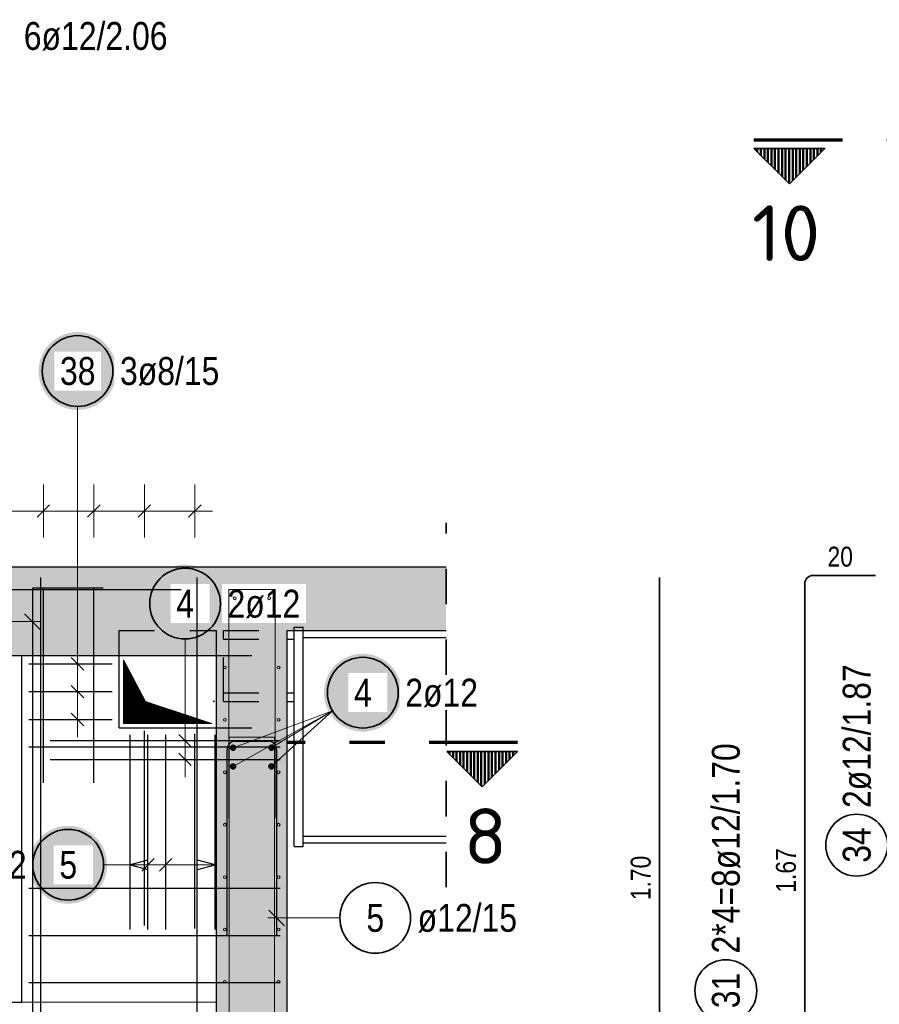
# Model space of a CAD drawing. Header units: millimetres. Extents: x -16 to 44.7, y 0 to 21.2.
# Tile 21 of 49: x 18.8 to 21.2, y 8.5 to 11.3. Entities that reach past the tile are written whole.
import ezdxf
from ezdxf.enums import TextEntityAlignment as Align

# ---------------------------------------------------------------- set-up
doc = ezdxf.new("R2010")
doc.units = ezdxf.units.MM
doc.linetypes.add('DASHDOTX2', pattern=[2, 1, -0.5, 0, -0.5])
doc.linetypes.add('HIDDEN', pattern=[0.375, 0.25, -0.125])
doc.layers.add('nplo Bewehrung', color=7, linetype='Continuous', lineweight=20)
doc.styles.add('Arial Narrow', font='ARIALN.TTF')
doc.styles.add('isocp', font='isocp', dxfattribs={"width": 1.1})
pattern_1 = [(270, (0, 0), (0.01, -2e-18), [])]

msp = doc.modelspace()

# ---------------------------------------------------------------- hatches: boundary and pattern name
at = {"lineweight": 50}
h = msp.add_hatch(dxfattribs=at)
h.set_pattern_fill('Mau', color=4, scale=0.01, angle=270, style=0, pattern_type=2)
h.set_pattern_definition(pattern_1)
h.paths.add_polyline_path([(21.090657, 10.889055), (20.890657, 10.889055), (20.990657, 10.789055)])
at = {"lineweight": 25, "true_color": 0xffffff}
for points in [[(19.088758, 10.259968), (19.088691, 10.263807), (19.08849, 10.267642), (19.088156, 10.271467), (19.087688, 10.275277), (19.087087, 10.27907), (19.086354, 10.282839), (19.085491, 10.28658), (19.084497, 10.290289), (19.083374, 10.29396), (19.082124, 10.297591), (19.080748, 10.301175), (19.079248, 10.304709), (19.077625, 10.308189), (19.075882, 10.31161), (19.074021, 10.314968), (19.072043, 10.31826), (19.069952, 10.32148), (19.06775, 10.324625), (19.065439, 10.327691), (19.063023, 10.330675), (19.060504, 10.333573), (19.057885, 10.336381), (19.055171, 10.339096), (19.052362, 10.341714), (19.049465, 10.344233), (19.046481, 10.34665), (19.043414, 10.34896), (19.040269, 10.351163), (19.037049, 10.353254), (19.033758, 10.355231), (19.0304, 10.357093), (19.026979, 10.358836), (19.023499, 10.360458), (19.019965, 10.361959), (19.01638, 10.363335), (19.01275, 10.364585), (19.009078, 10.365707), (19.00537, 10.366701), (19.001628, 10.367565), (18.997859, 10.368297), (18.994067, 10.368898), (18.990256, 10.369366), (18.986431, 10.3697), (18.982597, 10.369901), (18.978758, 10.369968), (18.974919, 10.369901), (18.971085, 10.3697), (18.96726, 10.369366), (18.963449, 10.368898), (18.959657, 10.368297), (18.955888, 10.367565), (18.952147, 10.366701), (18.948438, 10.365707), (18.944766, 10.364585), (18.941136, 10.363335), (18.937551, 10.361959), (18.934017, 10.360458), (18.930537, 10.358836), (18.927116, 10.357093), (18.923758, 10.355231), (18.920467, 10.353254), (18.917247, 10.351163), (18.914102, 10.34896), (18.911035, 10.34665), (18.908051, 10.344233), (18.905154, 10.341714), (18.902346, 10.339096), (18.899631, 10.336381), (18.897012, 10.333573), (18.894493, 10.330675), (18.892077, 10.327691), (18.889766, 10.324625), (18.887564, 10.32148), (18.885473, 10.31826), (18.883495, 10.314968), (18.881634, 10.31161), (18.879891, 10.308189), (18.878268, 10.304709), (18.876768, 10.301175), (18.875392, 10.297591), (18.874142, 10.29396), (18.873019, 10.290289), (18.872026, 10.28658), (18.871162, 10.282839), (18.870429, 10.27907), (18.869829, 10.275277), (18.869361, 10.271467), (18.869026, 10.267642), (18.868825, 10.263807), (18.868758, 10.259968), (18.868825, 10.256129), (18.869026, 10.252295), (18.869361, 10.24847), (18.869829, 10.244659), (18.870429, 10.240867), (18.871162, 10.237098), (18.872026, 10.233357), (18.873019, 10.229648), (18.874142, 10.225977), (18.875392, 10.222346), (18.876768, 10.218762), (18.878268, 10.215227), (18.879891, 10.211748), (18.881634, 10.208327), (18.883495, 10.204968), (18.885473, 10.201677), (18.887564, 10.198457), (18.889766, 10.195312), (18.892077, 10.192246), (18.894493, 10.189262), (18.897012, 10.186364), (18.899631, 10.183556), (18.902346, 10.180841), (18.905154, 10.178223), (18.908051, 10.175704), (18.911035, 10.173287), (18.914102, 10.170977), (18.917247, 10.168774), (18.920467, 10.166683), (18.923758, 10.164706), (18.927116, 10.162844), (18.930537, 10.161101), (18.934017, 10.159478), (18.937551, 10.157978), (18.941136, 10.156602), (18.944766, 10.155352), (18.948438, 10.15423), (18.952147, 10.153236), (18.955888, 10.152372), (18.959657, 10.15164), (18.963449, 10.151039), (18.96726, 10.150571), (18.971085, 10.150236), (18.974919, 10.150035), (18.978758, 10.149968), (18.982597, 10.150035), (18.986431, 10.150236), (18.990256, 10.150571), (18.994067, 10.151039), (18.997859, 10.15164), (19.001628, 10.152372), (19.00537, 10.153236), (19.009078, 10.15423), (19.01275, 10.155352), (19.01638, 10.156602), (19.019965, 10.157978), (19.023499, 10.159478), (19.026979, 10.161101), (19.0304, 10.162844), (19.033758, 10.164706), (19.037049, 10.166683), (19.040269, 10.168774), (19.043414, 10.170977), (19.046481, 10.173287), (19.049465, 10.175704), (19.052362, 10.178223), (19.055171, 10.180841), (19.057885, 10.183556), (19.060504, 10.186364), (19.063023, 10.189262), (19.065439, 10.192246), (19.06775, 10.195312), (19.069952, 10.198457), (19.072043, 10.201677), (19.074021, 10.204968), (19.075882, 10.208327), (19.077625, 10.211748), (19.079248, 10.215227), (19.080748, 10.218762), (19.082124, 10.222346), (19.083374, 10.225977), (19.084497, 10.229648), (19.085491, 10.233357), (19.086354, 10.237098), (19.087087, 10.240867), (19.087688, 10.244659), (19.088156, 10.24847), (19.08849, 10.252295)], [(19.392647, 9.602365), (19.39258, 9.606204), (19.392379, 9.610038), (19.392044, 9.613863), (19.391576, 9.617674), (19.390975, 9.621466), (19.390243, 9.625235), (19.389379, 9.628976), (19.388385, 9.632685), (19.387263, 9.636357), (19.386013, 9.639987), (19.384637, 9.643572), (19.383137, 9.647106), (19.381514, 9.650586), (19.379771, 9.654007), (19.377909, 9.657365), (19.375932, 9.660656), (19.373841, 9.663876), (19.371638, 9.667021), (19.369328, 9.670088), (19.366911, 9.673072), (19.364392, 9.675969), (19.361774, 9.678777), (19.359059, 9.681492), (19.356251, 9.684111), (19.353353, 9.68663), (19.350369, 9.689046), (19.347303, 9.691357), (19.344158, 9.693559), (19.340938, 9.69565), (19.337647, 9.697628), (19.334288, 9.699489), (19.330867, 9.701232), (19.327388, 9.702855), (19.323853, 9.704355), (19.320269, 9.705731), (19.316638, 9.706981), (19.312967, 9.708104), (19.309258, 9.709098), (19.305517, 9.709961), (19.301748, 9.710694), (19.297956, 9.711295), (19.294145, 9.711762), (19.29032, 9.712097), (19.286485, 9.712298), (19.282647, 9.712365), (19.278808, 9.712298), (19.274973, 9.712097), (19.271148, 9.711762), (19.267337, 9.711295), (19.263545, 9.710694), (19.259776, 9.709961), (19.256035, 9.709098), (19.252326, 9.708104), (19.248655, 9.706981), (19.245024, 9.705731), (19.24144, 9.704355), (19.237905, 9.702855), (19.234426, 9.701232), (19.231005, 9.699489), (19.227647, 9.697628), (19.224355, 9.69565), (19.221135, 9.693559), (19.21799, 9.691357), (19.214924, 9.689046), (19.21194, 9.68663), (19.209042, 9.684111), (19.206234, 9.681492), (19.203519, 9.678777), (19.200901, 9.675969), (19.198382, 9.673072), (19.195965, 9.670088), (19.193655, 9.667021), (19.191452, 9.663876), (19.189361, 9.660656), (19.187384, 9.657365), (19.185522, 9.654007), (19.183779, 9.650586), (19.182157, 9.647106), (19.180656, 9.643572), (19.17928, 9.639987), (19.17803, 9.636357), (19.176908, 9.632685), (19.175914, 9.628976), (19.17505, 9.625235), (19.174318, 9.621466), (19.173717, 9.617674), (19.173249, 9.613863), (19.172914, 9.610038), (19.172714, 9.606204), (19.172647, 9.602365), (19.172714, 9.598526), (19.172914, 9.594692), (19.173249, 9.590867), (19.173717, 9.587056), (19.174318, 9.583264), (19.17505, 9.579495), (19.175914, 9.575754), (19.176908, 9.572045), (19.17803, 9.568373), (19.17928, 9.564743), (19.180656, 9.561158), (19.182157, 9.557624), (19.183779, 9.554144), (19.185522, 9.550723), (19.187384, 9.547365), (19.189361, 9.544074), (19.191452, 9.540854), (19.193655, 9.537709), (19.195965, 9.534642), (19.198382, 9.531658), (19.200901, 9.528761), (19.203519, 9.525953), (19.206234, 9.523238), (19.209042, 9.520619), (19.21194, 9.5181), (19.214924, 9.515684), (19.21799, 9.513373), (19.221135, 9.511171), (19.224355, 9.50908), (19.227647, 9.507102), (19.231005, 9.505241), (19.234426, 9.503498), (19.237905, 9.501875), (19.24144, 9.500375), (19.245024, 9.498999), (19.248655, 9.497749), (19.252326, 9.496626), (19.256035, 9.495633), (19.259776, 9.494769), (19.263545, 9.494036), (19.267337, 9.493436), (19.271148, 9.492968), (19.274973, 9.492633), (19.278808, 9.492432), (19.282647, 9.492365), (19.286485, 9.492432), (19.29032, 9.492633), (19.294145, 9.492968), (19.297956, 9.493436), (19.301748, 9.494036), (19.305517, 9.494769), (19.309258, 9.495633), (19.312967, 9.496626), (19.316638, 9.497749), (19.320269, 9.498999), (19.323853, 9.500375), (19.327388, 9.501875), (19.330867, 9.503498), (19.334288, 9.505241), (19.337647, 9.507102), (19.340938, 9.50908), (19.344158, 9.511171), (19.347303, 9.513373), (19.350369, 9.515684), (19.353353, 9.5181), (19.356251, 9.520619), (19.359059, 9.523238), (19.361774, 9.525953), (19.364392, 9.528761), (19.366911, 9.531658), (19.369328, 9.534642), (19.371638, 9.537709), (19.373841, 9.540854), (19.375932, 9.544074), (19.377909, 9.547365), (19.379771, 9.550723), (19.381514, 9.554144), (19.383137, 9.557624), (19.384637, 9.561158), (19.386013, 9.564743), (19.387263, 9.568373), (19.388385, 9.572045), (19.389379, 9.575754), (19.390243, 9.579495), (19.390975, 9.583264), (19.391576, 9.587056), (19.392044, 9.590867), (19.392379, 9.594692)], [(19.062307, 8.864004), (19.06224, 8.867843), (19.062039, 8.871677), (19.061704, 8.875502), (19.061236, 8.879313), (19.060635, 8.883105), (19.059903, 8.886874), (19.059039, 8.890615), (19.058045, 8.894324), (19.056923, 8.897996), (19.055673, 8.901626), (19.054297, 8.90521), (19.052797, 8.908745), (19.051174, 8.912224), (19.049431, 8.915646), (19.047569, 8.919004), (19.045592, 8.922295), (19.043501, 8.925515), (19.041298, 8.92866), (19.038988, 8.931726), (19.036572, 8.93471), (19.034053, 8.937608), (19.031434, 8.940416), (19.028719, 8.943131), (19.025911, 8.94575), (19.023013, 8.948269), (19.020029, 8.950685), (19.016963, 8.952996), (19.013818, 8.955198), (19.010598, 8.957289), (19.007307, 8.959266), (19.003948, 8.961128), (19.000527, 8.962871), (18.997048, 8.964494), (18.993513, 8.965994), (18.989929, 8.96737), (18.986298, 8.96862), (18.982627, 8.969742), (18.978918, 8.970736), (18.975177, 8.9716), (18.971408, 8.972333), (18.967616, 8.972933), (18.963805, 8.973401), (18.95998, 8.973736), (18.956146, 8.973937), (18.952307, 8.974004), (18.948468, 8.973937), (18.944633, 8.973736), (18.940808, 8.973401), (18.936998, 8.972933), (18.933205, 8.972333), (18.929436, 8.9716), (18.925695, 8.970736), (18.921987, 8.969742), (18.918315, 8.96862), (18.914684, 8.96737), (18.9111, 8.965994), (18.907566, 8.964494), (18.904086, 8.962871), (18.900665, 8.961128), (18.897307, 8.959266), (18.894016, 8.957289), (18.890795, 8.955198), (18.88765, 8.952996), (18.884584, 8.950685), (18.8816, 8.948269), (18.878702, 8.94575), (18.875894, 8.943131), (18.873179, 8.940416), (18.870561, 8.937608), (18.868042, 8.93471), (18.865625, 8.931726), (18.863315, 8.92866), (18.861112, 8.925515), (18.859021, 8.922295), (18.857044, 8.919004), (18.855182, 8.915646), (18.853439, 8.912224), (18.851817, 8.908745), (18.850316, 8.90521), (18.84894, 8.901626), (18.84769, 8.897996), (18.846568, 8.894324), (18.845574, 8.890615), (18.84471, 8.886874), (18.843978, 8.883105), (18.843377, 8.879313), (18.842909, 8.875502), (18.842575, 8.871677), (18.842374, 8.867843), (18.842307, 8.864004), (18.842374, 8.860165), (18.842575, 8.85633), (18.842909, 8.852506), (18.843377, 8.848695), (18.843978, 8.844902), (18.84471, 8.841133), (18.845574, 8.837392), (18.846568, 8.833684), (18.84769, 8.830012), (18.84894, 8.826381), (18.850316, 8.822797), (18.851817, 8.819263), (18.853439, 8.815783), (18.855182, 8.812362), (18.857044, 8.809004), (18.859021, 8.805713), (18.861112, 8.802492), (18.863315, 8.799347), (18.865625, 8.796281), (18.868042, 8.793297), (18.870561, 8.790399), (18.873179, 8.787591), (18.875894, 8.784876), (18.878702, 8.782258), (18.8816, 8.779739), (18.884584, 8.777322), (18.88765, 8.775012), (18.890795, 8.77281), (18.894016, 8.770718), (18.897307, 8.768741), (18.900665, 8.766879), (18.904086, 8.765136), (18.907566, 8.763514), (18.9111, 8.762013), (18.914684, 8.760637), (18.918315, 8.759387), (18.921987, 8.758265), (18.925695, 8.757271), (18.929436, 8.756407), (18.933205, 8.755675), (18.936998, 8.755074), (18.940808, 8.754606), (18.944633, 8.754272), (18.948468, 8.754071), (18.952307, 8.754004), (18.956146, 8.754071), (18.95998, 8.754272), (18.963805, 8.754606), (18.967616, 8.755074), (18.971408, 8.755675), (18.975177, 8.756407), (18.978918, 8.757271), (18.982627, 8.758265), (18.986298, 8.759387), (18.989929, 8.760637), (18.993513, 8.762013), (18.997048, 8.763514), (19.000527, 8.765136), (19.003948, 8.766879), (19.007307, 8.768741), (19.010598, 8.770718), (19.013818, 8.77281), (19.016963, 8.775012), (19.020029, 8.777322), (19.023013, 8.779739), (19.025911, 8.782258), (19.028719, 8.784876), (19.031434, 8.787591), (19.034053, 8.790399), (19.036572, 8.793297), (19.038988, 8.796281), (19.041298, 8.799347), (19.043501, 8.802492), (19.045592, 8.805713), (19.047569, 8.809004), (19.049431, 8.812362), (19.051174, 8.815783), (19.052797, 8.819263), (19.054297, 8.822797), (19.055673, 8.826381), (19.056923, 8.830012), (19.058045, 8.833684), (19.059039, 8.837392), (19.059903, 8.841133), (19.060635, 8.844902), (19.061236, 8.848695), (19.061704, 8.852506), (19.062039, 8.85633)]]:
    msp.add_hatch(color=7, dxfattribs=at).paths.add_polyline_path(points)
at = {"lineweight": 13, "true_color": 0xd7ffd7}
for points in [[(19.571215, 9.525935), (20.020614, 9.525935), (20.020614, 9.705935), (17.371191, 9.705935), (17.371191, 9.455935), (19.571215, 9.455935)], [(19.371215, 6.275941), (19.571215, 6.275941), (19.571215, 9.455935), (19.371215, 9.455935)]]:
    msp.add_hatch(color=254, dxfattribs=at).paths.add_polyline_path(points)
at = {"lineweight": 13}
h = msp.add_hatch(dxfattribs=at)
h.set_pattern_fill('Mau', color=6, scale=0.01, angle=45, style=0, pattern_type=2)
h.set_pattern_definition([(45, (0, 0), (-0.00183847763, 0.00183847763), [])])
h.paths.add_polyline_path([(19.358715, 9.263441), (19.171215, 9.325941), (19.108715, 9.443435), (19.108715, 9.263441)])
at = {"lineweight": 50, "true_color": 0xffffff}
msp.add_hatch(color=7, dxfattribs=at).paths.add_polyline_path([(19.895029, 9.350607), (19.894962, 9.354446), (19.894762, 9.358281), (19.894427, 9.362105), (19.893959, 9.365916), (19.893358, 9.369709), (19.892626, 9.373478), (19.891762, 9.377219), (19.890768, 9.380927), (19.889646, 9.384599), (19.888396, 9.38823), (19.88702, 9.391814), (19.885519, 9.395348), (19.883897, 9.398828), (19.882154, 9.402249), (19.880292, 9.405607), (19.878315, 9.408898), (19.876224, 9.412119), (19.874021, 9.415264), (19.871711, 9.41833), (19.869294, 9.421314), (19.866775, 9.424212), (19.864157, 9.42702), (19.861442, 9.429735), (19.858634, 9.432353), (19.855736, 9.434872), (19.852752, 9.437289), (19.849686, 9.439599), (19.846541, 9.441801), (19.843321, 9.443893), (19.840029, 9.44587), (19.836671, 9.447732), (19.83325, 9.449475), (19.829771, 9.451097), (19.826236, 9.452598), (19.822652, 9.453974), (19.819021, 9.455224), (19.81535, 9.456346), (19.811641, 9.45734), (19.8079, 9.458204), (19.804131, 9.458936), (19.800339, 9.459537), (19.796528, 9.460005), (19.792703, 9.460339), (19.788868, 9.46054), (19.785029, 9.460607), (19.781191, 9.46054), (19.777356, 9.460339), (19.773531, 9.460005), (19.76972, 9.459537), (19.765928, 9.458936), (19.762159, 9.458204), (19.758418, 9.45734), (19.754709, 9.456346), (19.751038, 9.455224), (19.747407, 9.453974), (19.743823, 9.452598), (19.740288, 9.451097), (19.736809, 9.449475), (19.733388, 9.447732), (19.730029, 9.44587), (19.726738, 9.443893), (19.723518, 9.441801), (19.720373, 9.439599), (19.717307, 9.437289), (19.714323, 9.434872), (19.711425, 9.432353), (19.708617, 9.429735), (19.705902, 9.42702), (19.703284, 9.424212), (19.700765, 9.421314), (19.698348, 9.41833), (19.696038, 9.415264), (19.693835, 9.412119), (19.691744, 9.408898), (19.689767, 9.405607), (19.687905, 9.402249), (19.686162, 9.398828), (19.684539, 9.395348), (19.683039, 9.391814), (19.681663, 9.38823), (19.680413, 9.384599), (19.679291, 9.380927), (19.678297, 9.377219), (19.677433, 9.373478), (19.676701, 9.369709), (19.6761, 9.365916), (19.675632, 9.362105), (19.675297, 9.358281), (19.675096, 9.354446), (19.675029, 9.350607), (19.675096, 9.346768), (19.675297, 9.342934), (19.675632, 9.339109), (19.6761, 9.335298), (19.676701, 9.331506), (19.677433, 9.327737), (19.678297, 9.323996), (19.679291, 9.320287), (19.680413, 9.316615), (19.681663, 9.312985), (19.683039, 9.309401), (19.684539, 9.305866), (19.686162, 9.302387), (19.687905, 9.298965), (19.689767, 9.295607), (19.691744, 9.292316), (19.693835, 9.289096), (19.696038, 9.285951), (19.698348, 9.282885), (19.700765, 9.279901), (19.703284, 9.277003), (19.705902, 9.274195), (19.708617, 9.27148), (19.711425, 9.268861), (19.714323, 9.266342), (19.717307, 9.263926), (19.720373, 9.261615), (19.723518, 9.259413), (19.726738, 9.257322), (19.730029, 9.255345), (19.733388, 9.253483), (19.736809, 9.25174), (19.740288, 9.250117), (19.743823, 9.248617), (19.747407, 9.247241), (19.751038, 9.245991), (19.754709, 9.244869), (19.758418, 9.243875), (19.762159, 9.243011), (19.765928, 9.242278), (19.76972, 9.241678), (19.773531, 9.24121), (19.777356, 9.240875), (19.781191, 9.240674), (19.785029, 9.240607), (19.788868, 9.240674), (19.792703, 9.240875), (19.796528, 9.24121), (19.800339, 9.241678), (19.804131, 9.242278), (19.8079, 9.243011), (19.811641, 9.243875), (19.81535, 9.244869), (19.819021, 9.245991), (19.822652, 9.247241), (19.826236, 9.248617), (19.829771, 9.250117), (19.83325, 9.25174), (19.836671, 9.253483), (19.840029, 9.255345), (19.843321, 9.257322), (19.846541, 9.259413), (19.849686, 9.261615), (19.852752, 9.263926), (19.855736, 9.266342), (19.858634, 9.268861), (19.861442, 9.27148), (19.864157, 9.274195), (19.866775, 9.277003), (19.869294, 9.279901), (19.871711, 9.282885), (19.874021, 9.285951), (19.876224, 9.289096), (19.878315, 9.292316), (19.880292, 9.295607), (19.882154, 9.298965), (19.883897, 9.302387), (19.885519, 9.305866), (19.88702, 9.309401), (19.888396, 9.312985), (19.889646, 9.316615), (19.890768, 9.320287), (19.891762, 9.323996), (19.892626, 9.327737), (19.893358, 9.331506), (19.893959, 9.335298), (19.894427, 9.339109), (19.894762, 9.342934)])
at = {"lineweight": 50}
h = msp.add_hatch(dxfattribs=at)
h.set_pattern_fill('Mau', color=4, scale=0.01, angle=270, style=0, pattern_type=2)
h.set_pattern_definition(pattern_1)
h.paths.add_polyline_path([(20.022371, 9.18445), (20.122371, 9.08445), (20.222371, 9.18445)])

# ---------------------------------------------------------------- linework, layer by layer
at = {"color": 1, "linetype": 'DASHDOTX2', "lineweight": 70, "ltscale": 0.25}
for p, q in [((20.890657, 10.914055), (21.540657, 10.914055)), ((20.222371, 9.20945), (19.572371, 9.20945))]:
    msp.add_line(p, q, dxfattribs=at)
at = {"color": 2, "linetype": 'Continuous', "lineweight": 35}
for p, q in [((20.890657, 10.889055), (21.090657, 10.889055)), ((20.890657, 10.889055), (20.990657, 10.789055)), ((20.990657, 10.789055), (21.090657, 10.889055)), ((20.623507, 7.975941), (20.623507, 9.675941)), ((21.233993, 9.682013), (21.057987, 9.682013)), ((21.033987, 9.658013), (21.033987, 8.012019)), ((20.222371, 9.18445), (20.022371, 9.18445)), ((20.122371, 9.08445), (20.022371, 9.18445)), ((20.222371, 9.18445), (20.122371, 9.08445))]:
    msp.add_line(p, q, dxfattribs=at)
at = {"color": 5, "linetype": 'Continuous', "lineweight": 18}
for p, q in [((18.978758, 10.159968), (18.978758, 9.481935)), ((18.882288, 9.939004), (18.882288, 9.789004)), ((19.02493, 9.939004), (19.02493, 9.789004)), ((19.167572, 9.939004), (19.167572, 9.789004)), ((19.310214, 9.939004), (19.310214, 9.789004)), ((17.833794, 9.864004), (19.360214, 9.864004)), ((18.791525, 9.551516), (18.876197, 9.551516)), ((19.282647, 9.502365), (19.282647, 9.264941)), ((18.978758, 9.481935), (18.978758, 9.224941)), ((19.053758, 9.431935), (18.903758, 9.431935)), ((19.053758, 9.353438), (18.903758, 9.353438)), ((19.418489, 9.194941), (19.699005, 9.299619)), ((19.418489, 9.141935), (19.699005, 9.299619)), ((19.526489, 9.194941), (19.699005, 9.299619)), ((19.526489, 9.141935), (19.699005, 9.299619)), ((19.053758, 9.274941), (18.903758, 9.274941)), ((19.282647, 9.264941), (19.282647, 9.111941)), ((19.357647, 9.214941), (19.207647, 9.214941)), ((19.357647, 9.161941), (19.207647, 9.161941)), ((19.127866, 8.939004), (19.127866, 8.789004)), ((19.177866, 8.789004), (19.177866, 8.939004)), ((19.227866, 8.789004), (19.227866, 8.939004)), ((19.368115, 8.789004), (19.368115, 8.939004)), ((19.052307, 8.864004), (19.127866, 8.864004)), ((19.368115, 8.864004), (19.127866, 8.864004)), ((19.720078, 8.713892), (19.516215, 8.713892))]:
    msp.add_line(p, q, dxfattribs=at)
at = {"color": 3, "linetype": 'Continuous', "lineweight": 25}
for p, q in [((18.899966, 9.881681), (18.86461, 9.846326)), ((19.042608, 9.881681), (19.007252, 9.846326)), ((19.18525, 9.881681), (19.149894, 9.846326)), ((19.327891, 9.881681), (19.292536, 9.846326)), ((17.571191, 9.705935), (20.020614, 9.705935)), ((18.875197, 7.975941), (18.875197, 9.675941)), ((19.051203, 9.645935), (18.851197, 9.645935)), ((18.851197, 9.645935), (18.851197, 7.975941)), ((18.882288, 9.095935), (18.882288, 9.645935)), ((19.02493, 9.095935), (19.02493, 9.645935)), ((18.873294, 9.529419), (18.8291, 9.573613)), ((19.571215, 9.525935), (20.020614, 9.525935)), ((19.571215, 9.455935), (19.571215, 9.525935)), ((19.591215, 8.915935), (19.591215, 9.525935)), ((19.616215, 8.915935), (19.616215, 9.525935)), ((19.571215, 9.501935), (19.591215, 9.501935)), ((19.616215, 9.506935), (20.020614, 9.506935)), ((17.371191, 9.455935), (19.371215, 9.455935)), ((18.996436, 9.414257), (18.96108, 9.449613)), ((19.096215, 9.250941), (19.096215, 9.455935)), ((19.371215, 6.275934), (19.371215, 9.455935)), ((19.571215, 6.275941), (19.571215, 9.455935)), ((18.841197, 9.431935), (19.076215, 9.431935)), ((18.996436, 9.33576), (18.96108, 9.371116)), ((18.841197, 9.353438), (19.076215, 9.353438)), ((19.571215, 9.349935), (19.591215, 9.349935)), ((19.571215, 9.325935), (19.591215, 9.325935)), ((18.841197, 9.274941), (19.076215, 9.274941)), ((18.996436, 9.257263), (18.96108, 9.292619)), ((19.096215, 9.250941), (19.371215, 9.250941)), ((19.167572, 8.692431), (19.167572, 9.242431)), ((18.901215, 9.214941), (19.551215, 9.214941)), ((19.127866, 8.680941), (19.127866, 9.230941)), ((19.177866, 8.680941), (19.177866, 9.230941)), ((19.227866, 8.680941), (19.227866, 9.230941)), ((19.300324, 9.197263), (19.264969, 9.232619)), ((19.310214, 8.683756), (19.310214, 9.233756)), ((19.368115, 8.680941), (19.368115, 9.230941)), ((19.551215, 9.19694), (18.841197, 9.19694)), ((19.401215, 8.663415), (19.401215, 9.189415)), ((19.425215, 9.213415), (19.517215, 9.213415)), ((19.541215, 9.189415), (19.541215, 8.663415)), ((18.901215, 9.161941), (19.551215, 9.161941)), ((19.300324, 9.144263), (19.264969, 9.179619)), ((19.616215, 8.944935), (20.020614, 8.944935)), ((19.591215, 8.915935), (19.616215, 8.915935)), ((19.616215, 8.925941), (20.020614, 8.925941)), ((19.160188, 8.846326), (19.195543, 8.881681)), ((19.210188, 8.846326), (19.245543, 8.881681)), ((19.177866, 8.877401), (19.127866, 8.864004)), ((19.127866, 8.864004), (19.177866, 8.850606)), ((19.368115, 8.864004), (19.318115, 8.877401)), ((19.318115, 8.850606), (19.368115, 8.864004)), ((19.551215, 8.796741), (18.841197, 8.796741)), ((19.519118, 8.735989), (19.563312, 8.691794)), ((19.551215, 8.663341), (18.841197, 8.663341)), ((19.551215, 8.529941), (18.841197, 8.529941)), ((17.321197, 8.475941), (18.821197, 8.475941))]:
    msp.add_line(p, q, dxfattribs=at)
at = {"color": 3, "linetype": 'HIDDEN', "lineweight": 25, "ltscale": 0.25}
for p, q in [((19.096215, 9.525935), (19.371215, 9.525935)), ((19.096215, 9.455935), (19.096215, 9.525935)), ((19.371215, 9.455935), (19.371215, 9.525935)), ((19.391215, 9.525935), (19.571215, 9.525935)), ((19.391215, 9.501935), (19.391215, 9.525935)), ((19.591215, 9.535935), (19.616215, 9.535935)), ((19.591215, 9.525935), (19.591215, 9.535935)), ((19.616215, 9.525935), (19.616215, 9.535935)), ((19.391215, 9.501935), (19.571215, 9.501935)), ((19.391215, 9.349935), (19.391215, 9.501935)), ((19.371215, 9.455935), (19.571215, 9.455935)), ((19.391215, 9.349935), (19.571215, 9.349935)), ((19.391215, 9.325935), (19.391215, 9.349935)), ((19.391215, 9.325935), (19.571215, 9.325935)), ((19.371215, 9.250941), (19.571215, 9.250941))]:
    msp.add_line(p, q, dxfattribs=at)
at = {"color": 6, "linetype": 'Continuous', "lineweight": 13}
for p, q in [((19.108715, 9.263441), (19.108715, 9.443435)), ((19.171215, 9.325941), (19.108715, 9.443435)), ((19.358715, 9.263441), (19.171215, 9.325941)), ((19.358715, 9.263441), (19.108715, 9.263441))]:
    msp.add_line(p, q, dxfattribs=at)
at = {"color": 9, "linetype": 'Continuous', "lineweight": 0}
msp.add_line((18.821197, 8.475941), (19.371215, 8.475941), dxfattribs=at)
at = {"color": 2, "linetype": 'Continuous', "lineweight": 35}
for centre, radius in [((18.978758, 10.259968), 0.1), ((19.282647, 9.602365), 0.1), ((19.785029, 9.350607), 0.1), ((21.181034, 8.919399), 0.0875), ((18.952307, 8.864004), 0.1), ((19.820078, 8.713892), 0.1), ((20.811007, 8.508094), 0.0875)]:
    msp.add_circle(centre, radius, dxfattribs=at)
at = {"color": 9, "linetype": 'Continuous', "lineweight": 0}
for centre in [(19.364215, 9.525935), (19.364215, 9.325935)]:
    msp.add_circle(centre, 0.00111, dxfattribs=at)
at = {"color": 4, "linetype": 'Continuous', "lineweight": 50}
for centre, radius in [((19.418489, 9.194941), 0.006), ((19.418489, 9.194941), 0.006), ((19.418489, 9.194941), 0.0054), ((19.418489, 9.194941), 0.0042), ((19.418489, 9.194941), 0.003), ((19.418489, 9.194941), 0.0018), ((19.418489, 9.194941), 0.0006), ((19.526489, 9.194941), 0.006), ((19.526489, 9.194941), 0.006), ((19.526489, 9.194941), 0.0054), ((19.526489, 9.194941), 0.0042), ((19.526489, 9.194941), 0.003), ((19.526489, 9.194941), 0.0018), ((19.526489, 9.194941), 0.0006), ((19.418489, 9.141935), 0.006), ((19.418489, 9.141935), 0.006), ((19.418489, 9.141935), 0.0054), ((19.418489, 9.141935), 0.0042), ((19.418489, 9.141935), 0.003), ((19.418489, 9.141935), 0.0018), ((19.418489, 9.141935), 0.0006), ((19.526489, 9.141935), 0.006), ((19.526489, 9.141935), 0.006), ((19.526489, 9.141935), 0.0054), ((19.526489, 9.141935), 0.0042), ((19.526489, 9.141935), 0.003), ((19.526489, 9.141935), 0.0018), ((19.526489, 9.141935), 0.0006)]:
    msp.add_circle(centre, radius, dxfattribs=at)
at = {"color": 2, "linetype": 'Continuous', "lineweight": 35}
msp.add_arc((21.057987, 9.658013), 0.024, 90, 180, dxfattribs=at)
at = {"color": 3, "linetype": 'Continuous', "lineweight": 25}
for centre, start, end in [((19.425215, 9.189415), 90, 180), ((19.517215, 9.189415), 0, 90)]:
    msp.add_arc(centre, 0.024, start, end, dxfattribs=at)
at = {"layer": 'nplo Bewehrung', "color": 9, "linetype": 'Continuous', "lineweight": 0}
for p, q in [((19.535215, 9.224941), (19.407215, 9.224941)), ((19.407215, 9.224941), (19.407215, 8.680941)), ((19.535215, 8.680941), (19.535215, 9.224941)), ((19.407215, 6.275941), (19.407215, 9.195941)), ((19.535215, 6.275941), (19.535215, 9.195941))]:
    msp.add_line(p, q, dxfattribs=at)
for centre in [(19.395215, 9.421933), (19.395215, 9.421933), (19.547215, 9.421933), (19.547215, 9.421933), (19.395215, 9.273743), (19.395215, 9.273743), (19.547215, 9.273743), (19.547215, 9.273743), (19.395215, 9.125553), (19.395215, 9.125553), (19.547215, 9.125553), (19.547215, 9.125553), (19.395215, 8.977363), (19.395215, 8.977363), (19.547215, 8.977363), (19.547215, 8.977363), (19.395215, 8.829172), (19.395215, 8.829172), (19.547215, 8.829172), (19.547215, 8.829172), (19.395215, 8.680982), (19.395215, 8.680982), (19.547215, 8.680982), (19.547215, 8.680982), (19.395215, 8.532792), (19.395215, 8.532792), (19.547215, 8.532792), (19.547215, 8.532792)]:
    msp.add_circle(centre, 0.004, dxfattribs=at)

# ---------------------------------------------------------------- texts
at = {"color": 2, "lineweight": 35, "style": 'isocp', "width": 1.15}
for s, p in [('10', (20.98153, 10.570855)), ('8', (20.131498, 8.86625))]:
    msp.add_text(s, height=0.1575, dxfattribs=at).set_placement(p, align=Align.CENTER)
at = {"color": 2, "lineweight": 35, "char_height": 0.07875, "attachment_point": 1, "line_spacing_factor": 0.9, "style": 'Arial Narrow'}
for s, insert in [('6ø12/2.06', (18.826866, 11.24672)), ('5', (19.795272, 8.753267)), ('ø12/15', (19.940078, 8.753267))]:
    msp.add_mtext(s, dxfattribs=dict(at, insert=insert))
at = {"color": 3, "lineweight": 25, "insert": (21.098552, 9.763263), "char_height": 0.05625, "attachment_point": 1, "line_spacing_factor": 0.9, "style": 'Arial Narrow'}
msp.add_mtext('20', dxfattribs=at)
at = {"color": 2, "lineweight": 35, "char_height": 0.07875, "attachment_point": 1, "rotation": 90, "line_spacing_factor": 0.9, "style": 'Arial Narrow'}
for s, insert in [('2ø12/1.87', (21.141659, 9.024399)), ('2*4=8ø12/1.70', (20.771632, 8.613094)), ('34', (21.141659, 8.869786)), ('31', (20.771632, 8.458482))]:
    msp.add_mtext(s, dxfattribs=dict(at, insert=insert))
at = {"color": 2, "lineweight": 35, "insert": (19.905029, 9.389982), "char_height": 0.07875, "attachment_point": 1, "line_spacing_factor": 0.9, "style": 'Arial Narrow', "bg_fill": 3, "box_fill_scale": 1.2, "bg_fill_color": 256, "bg_fill_true_color": 13158600, "bg_fill_transparency": 0}
msp.add_mtext('2ø12', dxfattribs=at)
at = {"color": 3, "lineweight": 25, "char_height": 0.05625, "attachment_point": 1, "rotation": 90, "line_spacing_factor": 0.9, "style": 'Arial Narrow'}
for s, insert in [('1.70', (20.542257, 8.764066)), ('1.67', (20.952737, 8.785141))]:
    msp.add_mtext(s, dxfattribs=dict(at, insert=insert))

# ---------------------------------------------------------------- next in the draw order: linework, layer by layer
at = {"color": 2, "linetype": 'HIDDEN', "lineweight": 35, "ltscale": 0.25}
msp.add_line((20.020614, 8.800935), (20.020614, 9.830935), dxfattribs=at)

# ---------------------------------------------------------------- next in the draw order: texts
at = {"color": 2, "lineweight": 35, "char_height": 0.07875, "attachment_point": 1, "line_spacing_factor": 0.9, "style": 'Arial Narrow', "bg_fill": 3, "box_fill_scale": 1.2, "bg_fill_color": 256, "bg_fill_true_color": 13158600, "bg_fill_transparency": 0}
for s, insert in [('38', (18.929146, 10.299343)), ('3ø8/15', (19.098758, 10.299343)), ('4', (19.25784, 9.64174)), ('2ø12', (19.402647, 9.64174)), ('4', (19.760223, 9.389982)), ('6ø12', (18.629132, 8.903379)), ('5', (18.9275, 8.903379))]:
    msp.add_mtext(s, dxfattribs=dict(at, insert=insert))

# ---------------------------------------------------------------- next in the draw order: linework, layer by layer
at = {"color": 3, "linetype": 'Continuous', "lineweight": 25}
for p, q in [((19.317214, 7.975941), (19.317214, 9.675941)), ((19.271191, 9.640935), (13.871191, 9.640935)), ((18.821197, 8.475941), (18.821197, 9.455935))]:
    msp.add_line(p, q, dxfattribs=at)
at = {"layer": 'nplo Bewehrung', "color": 9, "linetype": 'Continuous', "lineweight": 0}
for p, q in [((19.537215, 9.641935), (19.406047, 9.641935)), ((19.406047, 9.641935), (19.406047, 8.995935)), ((19.537215, 8.995935), (19.537215, 9.641935))]:
    msp.add_line(p, q, dxfattribs=at)
for centre in [(19.422986, 9.61741), (19.422986, 9.61741), (19.520303, 9.61741), (19.520303, 9.61741)]:
    msp.add_circle(centre, 0.004, dxfattribs=at)

doc.saveas('drawing.dxf')
